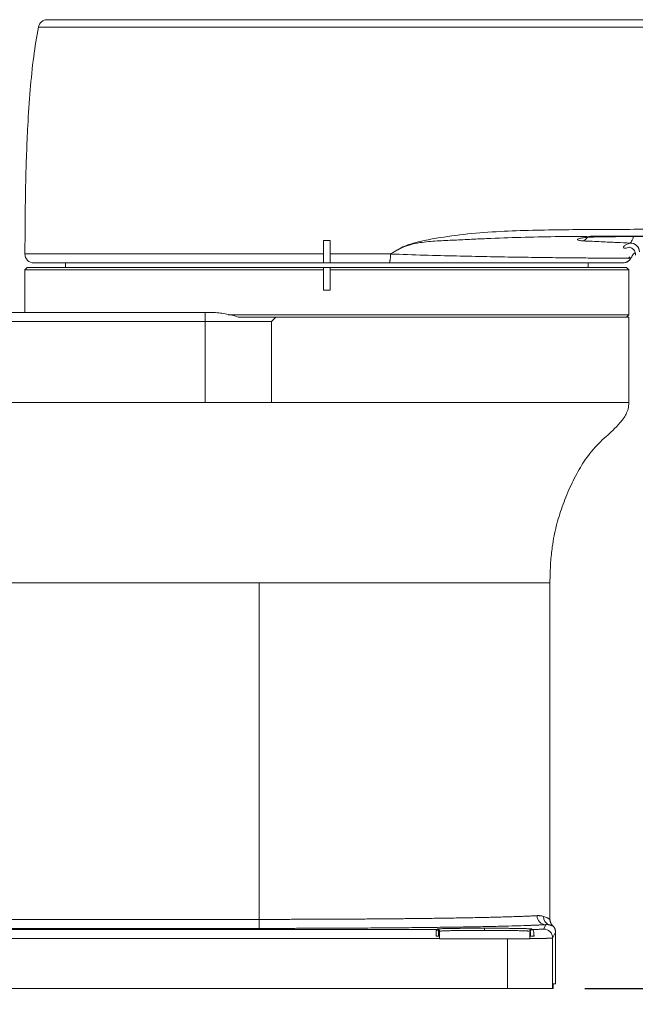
# Paper-space layout '图纸2' of a CAD drawing. Header units: millimetres. Extents: x 75 to 227, y 54 to 171.
# Tile 2 of 6: x 90 to 110, y 73 to 105. Entities that reach past the tile are written whole.
import ezdxf

# ---------------------------------------------------------------- set-up
doc = ezdxf.new("R2010")
doc.units = ezdxf.units.MM
doc.layers.add('图框', color=7, linetype='Continuous')
doc.styles.add('SLDTEXTSTYLE0', font='TXT', dxfattribs={"width": 0.7})
doc.dimstyles.new('SLDDIMSTYLE6', dxfattribs={"dimtxt": 3.5, "dimasz": 3.5, "dimexe": 0, "dimexo": 0.0625, "dimgap": 0.875, "dimtad": 2, "dimlfac": 7, "dimrnd": 1e-09, "dimzin": 12, "dimdsep": 46, "dimtxsty": 'SLDTEXTSTYLE0', "dimsah": 1, "dimcen": 0.09, "dimadec": 0, "dimazin": 3, "dimtfac": 1, "dimtmove": 0, "dimatfit": 0, "dimfxl": 0, "dimfrac": 2, "dimtolj": 1, "dimtzin": 12, "dimarcsym": 0})

# ---------------------------------------------------------------- blocks, each defined once
blk = doc.blocks.new('*D11')
at = {"layer": '图框', "color": 7}
for p, q in [((184.542, 73.89), (184.542, 80.621)), ((108.277, 73.89), (185.542, 73.89)), ((184.542, 73.89), (184.542, 68.176)), ((204.829, 68.176), (183.542, 68.176)), ((184.542, 68.176), (184.542, 54.045))]:
    blk.add_line(p, q, dxfattribs=at)
for points in [[(184.542, 73.89), (185.08, 77.39), (184.003, 77.39)], [(184.542, 68.176), (184.003, 64.676), (185.08, 64.676)]]:
    blk.add_solid(points, dxfattribs=at)
at = {"layer": '图框', "color": 7, "insert": (180.03, 54.045, 0.014), "char_height": 3.5, "attachment_point": 1, "rotation": 90, "style": 'SLDTEXTSTYLE0'}
blk.add_mtext('40', dxfattribs=at)

psp = doc.layouts.new('图纸2')

# ---------------------------------------------------------------- linework, layer by layer
at = {"color": 7, "linetype": 'Continuous', "lineweight": 15}
for p, q in [((99.9938, 97.1797), (99.9938, 97.6046)), ((99.9938, 97.6046), (99.9938, 96.8903)), ((100.2081, 97.6046), (100.2081, 97.1798)), ((100.2081, 97.1324), (100.2081, 97.6046)), ((91.8153, 96.8903), (91.8153, 96.7474)), ((99.9939, 96.8903), (99.9938, 96.8903)), ((100.208, 96.8903), (99.9939, 96.8903)), ((100.2081, 96.8903), (100.208, 96.8903)), ((108.3867, 96.7474), (108.3867, 96.8903)), ((109.6561, 97.0349), (109.7028, 97.0853)), ((90.601, 96.7474), (90.5295, 96.676)), ((90.5295, 96.676), (90.5295, 95.3189)), ((90.5295, 96.676), (99.9938, 96.676)), ((90.601, 96.7474), (99.9938, 96.7474)), ((99.9938, 96.676), (99.9938, 96.7474)), ((99.9938, 96.7474), (100.2081, 96.7474)), ((99.9938, 96.0331), (99.9938, 96.676)), ((100.2081, 96.7474), (100.2081, 96.676)), ((100.2081, 96.7474), (109.601, 96.7474)), ((100.2081, 96.676), (100.2081, 96.0331)), ((100.2081, 96.676), (109.6724, 96.676)), ((109.6724, 96.676), (109.601, 96.7474)), ((109.6724, 95.2474), (109.6724, 96.676)), ((100.2081, 96.0331), (99.9938, 96.0331)), ((96.2445, 95.3189), (79.4295, 95.3189)), ((96.2445, 95.3189), (96.2445, 95.0331)), ((96.9718, 95.2474), (109.6724, 95.2474)), ((109.601, 95.176), (109.6724, 95.2474)), ((79.3867, 95.0331), (96.2445, 95.0331)), ((96.2445, 95.0331), (98.3433, 95.0331)), ((96.2445, 92.4617), (96.2445, 95.0331)), ((97.2887, 95.176), (98.4861, 95.176)), ((98.4861, 95.176), (98.3433, 95.0331)), ((98.3433, 95.0331), (98.3433, 92.4617)), ((109.6724, 95.176), (98.4861, 95.176)), ((109.6724, 92.457), (109.6724, 95.176)), ((79.3867, 92.4617), (96.2445, 92.4617)), ((97.9581, 86.7474), (79.3867, 86.7474)), ((97.9581, 86.7474), (97.9581, 76.0781)), ((107.1724, 76.0777), (107.1724, 86.7476)), ((97.9581, 76.0781), (84.4168, 76.0781)), ((97.9581, 76.0781), (97.9581, 75.7924)), ((106.9705, 75.7721), (107.0392, 75.9095)), ((107.1794, 76.023), (107.1596, 76.0853)), ((97.9581, 75.7924), (84.5444, 75.7924)), ((103.5728, 75.7523), (85.2006, 75.7523)), ((103.5728, 75.7523), (103.601, 75.7711)), ((103.6391, 75.5481), (103.6724, 75.5592)), ((103.6442, 75.6809), (103.6724, 75.6997)), ((103.6724, 75.5592), (103.6724, 75.6997)), ((105.101, 75.7973), (105.101, 75.7296)), ((106.5295, 75.6997), (106.5494, 75.6865)), ((106.5295, 75.6997), (106.5295, 75.5592)), ((106.5559, 75.5504), (106.5295, 75.5592)), ((106.601, 75.7711), (106.6208, 75.7579)), ((107.3492, 75.6724), (107.2562, 75.4864)), ((107.3492, 74.0325), (107.3492, 75.6724)), ((103.6724, 75.4667), (85.101, 75.4667)), ((103.5675, 75.5474), (103.6724, 75.5474)), ((103.6724, 75.4617), (103.6724, 75.4667)), ((105.8277, 75.4617), (103.6724, 75.4617)), ((105.8277, 73.8903), (105.8277, 75.4617)), ((105.8277, 75.4617), (106.5295, 75.4617)), ((106.5295, 75.4692), (106.5295, 75.4617)), ((107.2562, 73.8903), (107.2562, 75.4864)), ((107.2778, 74.0325), (107.3492, 74.0325)), ((79.3867, 73.8903), (105.8277, 73.8903)), ((107.2562, 73.8903), (105.8277, 73.8903)), ((107.2765, 73.8903), (107.2562, 73.8903))]:
    psp.add_line(p, q, dxfattribs=at)
for centre, radius, start, end in [((91.2349, 104.3189), 0.2857, 90, 169.12228), ((109.7219, 97.235), 0.2884, 1.45868, 92.00909), ((90.8153, 97.176), 0.2857, 179.95011, 270), ((107.0473, 76.1907), 0.2813, 179.08487, 268.34039), ((107.2437, 76.1682), 0.2808, 178.82642, 249.21453), ((103.5727, 75.6809), 0.0714, 0.02441, 89.96513), ((106.6208, 75.6865), 0.0714, 90.03606, 179.97419), ((106.9704, 75.4864), 0.2857, 0.01332, 89.99298)]:
    psp.add_arc(centre, radius, start, end, dxfattribs=at)
at = {"color": 8, "linetype": 'Continuous', "lineweight": 15}
psp.add_arc((108.1494, 97.8149), 0.2341, 286.71906, 330.23058, dxfattribs=at)
at = {"color": 7, "linetype": 'Continuous', "lineweight": 15}
psp.add_ellipse((92.2438, 75.7711), major_axis=(0.4286, 0), ratio=0.0174551, dxfattribs=at)
psp.add_ellipse((107.2753, 73.9323), major_axis=(0, 0.142), ratio=0.0087269, start_param=4.4120961, end_param=4.5622745, dxfattribs=at)
for points, knots in [([(91.2349, 104.6046), (91.2459, 104.6046), (91.2679, 104.6046), (91.4456, 104.6046), (91.7269, 104.6046), (92.1183, 104.6046), (92.6121, 104.6046), (93.2028, 104.6046), (93.8822, 104.6046), (94.642, 104.6046), (95.4721, 104.6046), (96.3617, 104.6046), (97.2996, 104.6046), (98.3122, 104.6046), (99.3905, 104.6046), (100.511, 104.6046), (101.6394, 104.6046), (102.7555, 104.6046), (103.8837, 104.6046), (104.9165, 104.6046), (105.8797, 104.6046), (106.7709, 104.6046), (107.6598, 104.6046), (108.5466, 104.6046), (109.442, 104.6046), (110.6563, 104.6046), (112.2196, 104.6046), (114.1616, 104.6046), (116.1418, 104.6046), (118.1265, 104.6046), (120.0778, 104.6046), (122.0112, 104.6046), (123.9996, 104.6046), (126.0799, 104.6046), (128.2334, 104.6046), (130.3938, 104.6046), (132.5489, 104.6046), (134.001, 104.6046), (134.7392, 104.6046)], [0, 0, 0, 0, 0.0206736, 0.041366, 0.0620466, 0.0827119, 0.1034052, 0.1240926, 0.144752, 0.1654453, 0.186138, 0.2067914, 0.2274844, 0.2481831, 0.2713043, 0.2944854, 0.3170643, 0.3413442, 0.3644676, 0.3874939, 0.4056945, 0.4243706, 0.4428529, 0.4608511, 0.4793387, 0.4983167, 0.5360231, 0.5760232, 0.6183226, 0.6583161, 0.6985401, 0.7387439, 0.777609, 0.8212108, 0.8670741, 0.9104382, 0.9544665, 1, 1, 1, 1]), ([(90.5296, 97.1762), (90.53, 97.3935), (90.531, 97.8691), (90.5378, 98.6288), (90.5522, 99.4683), (90.5775, 100.3486), (90.6197, 101.3241), (90.6886, 102.3538), (90.7897, 103.3995), (90.9014, 104.0602), (90.9543, 104.3728)], [0, 0, 0, 0, 0.09031239, 0.19764369, 0.31577666, 0.43930872, 0.56365687, 0.72156657, 0.86825871, 1, 1, 1, 1]), ([(90.9536, 104.3692), (90.9253, 104.2177), (90.8963, 104.063), (90.8766, 103.8807), (90.8761, 103.8768)], [0, 0, 0, 0, 0.9788364, 1, 1, 1, 1]), ([(101.5224, 104.3704), (101.4865, 104.3704), (101.4222, 104.3703), (101.3071, 104.3704), (101.137, 104.3704), (100.8336, 104.3705), (100.2925, 104.3707), (99.5131, 104.3709), (98.5707, 104.3711), (97.6065, 104.3714), (96.6715, 104.3716), (95.7761, 104.3718), (94.9309, 104.372), (94.146, 104.3721), (93.4302, 104.3723), (92.7921, 104.3724), (92.2391, 104.3725), (91.7776, 104.3726), (91.4124, 104.3727), (91.1506, 104.3727), (90.9851, 104.3728), (90.9646, 104.3728), (90.9543, 104.3728)], [0, 0, 0, 0, 0.0069078, 0.0123727, 0.0221294, 0.0395186, 0.070394, 0.1252004, 0.1875297, 0.250358, 0.3126991, 0.3749839, 0.4377956, 0.5001902, 0.5624413, 0.6252126, 0.6876752, 0.7499046, 0.8126082, 0.8751533, 0.937373, 1, 1, 1, 1]), ([(101.5655, 104.3704), (101.5583, 104.3703), (101.5467, 104.3701), (101.5323, 104.3702), (101.5251, 104.3703), (101.5224, 104.3704)], [0, 0, 0, 0, 0.4999888, 0.8079225, 1, 1, 1, 1]), ([(134.7395, 104.3387), (132.8897, 104.3404), (129.1906, 104.344), (123.6434, 104.3502), (118.3947, 104.3564), (113.4473, 104.3623), (109.6711, 104.3664), (106.772, 104.369), (104.8246, 104.3706), (103.2961, 104.371), (102.3293, 104.3717), (101.8623, 104.3711), (101.6563, 104.3706), (101.5655, 104.3704)], [0, 0, 0, 0, 0.16683502, 0.33361794, 0.50034324, 0.64036649, 0.78029137, 0.84177414, 0.90322286, 0.95729649, 0.98116706, 0.99170167, 1, 1, 1, 1]), ([(102.1208, 97.1786), (102.2672, 97.2689), (102.5601, 97.4495), (103.225, 97.6222), (104.0631, 97.7586), (105.08, 97.8671), (106.4445, 97.9314), (108.1571, 97.9521), (110.9034, 97.9621), (114.3444, 97.9611), (118.9403, 97.96), (124.002, 97.9585), (129.5279, 97.9575), (133.213, 97.9572), (135.0557, 97.9571)], [0, 0, 0, 0, 0.0156681, 0.0313469, 0.0624986, 0.0936226, 0.1248224, 0.187286, 0.2497684, 0.3747476, 0.499736, 0.666456, 0.8332169, 1, 1, 1, 1]), ([(108.2167, 97.5907), (108.1762, 97.594), (108.0959, 97.6005), (108.0401, 97.623), (108.0433, 97.6481), (108.1101, 97.6725), (108.2333, 97.6924), (108.4021, 97.7066), (108.6017, 97.716), (108.7417, 97.7188), (108.8119, 97.7201)], [0, 0, 0, 0, 0.1275106, 0.253112, 0.3769301, 0.5002555, 0.6237471, 0.7481924, 0.8736731, 1, 1, 1, 1]), ([(108.8119, 97.7201), (109.9884, 97.7295), (112.3426, 97.7483), (115.8843, 97.7464), (118.2483, 97.747), (119.4304, 97.7474)], [0, 0, 0, 0, 0.3331098, 0.6665308, 1, 1, 1, 1]), ([(99.9938, 97.6046), (100.0295, 97.6046), (100.101, 97.6046), (100.1724, 97.6046), (100.2081, 97.6046)], [0, 0, 0, 0, 0.4999465, 1, 1, 1, 1]), ([(109.7118, 97.5232), (109.5765, 97.5293), (109.3061, 97.5416), (108.8051, 97.5638), (108.413, 97.5817), (108.2167, 97.5907)], [0, 0, 0, 0, 0.3334193, 0.6664325, 1, 1, 1, 1]), ([(90.5296, 97.1762), (90.5452, 97.1762), (90.5763, 97.1763), (90.8272, 97.1763), (91.2226, 97.1765), (91.7713, 97.1766), (92.4595, 97.1769), (93.2764, 97.1771), (94.2097, 97.1775), (95.2411, 97.1778), (96.3549, 97.1782), (97.5322, 97.1787), (98.7517, 97.1792), (99.5809, 97.1795), (99.9938, 97.1797)], [0, 0, 0, 0, 0.08345388, 0.16649008, 0.25021581, 0.33333108, 0.41659965, 0.50022384, 0.58323031, 0.66687612, 0.75012024, 0.83324914, 0.9169703, 1, 1, 1, 1]), ([(99.9938, 96.8903), (99.9938, 96.894), (99.9938, 96.9013), (99.9938, 96.9519), (99.9938, 97.0254), (99.9938, 97.106), (99.9938, 97.1589), (99.9938, 97.1797)], [0, 0, 0, 0, 0.2150703, 0.4301379, 0.645201, 0.8602514, 1, 1, 1, 1]), ([(100.2081, 97.1798), (100.5299, 97.18), (101.1723, 97.1805), (101.805, 97.1792), (102.1208, 97.1786)], [0, 0, 0, 0, 0.5009213, 1, 1, 1, 1]), ([(100.2081, 97.1798), (100.2081, 97.1477), (100.2081, 97.0833), (100.2081, 96.9971), (100.2081, 96.9315), (100.2081, 96.8963), (100.2081, 96.892), (100.2081, 96.8903)], [0, 0, 0, 0, 0.21504196, 0.4300839, 0.64513237, 0.86019201, 1, 1, 1, 1]), ([(102.0696, 96.8903), (102.076, 96.8941), (102.0857, 96.8999), (102.0974, 96.9353), (102.1055, 96.9719), (102.112, 97.0175), (102.1184, 97.0838), (102.1195, 97.1391), (102.1202, 97.175)], [0, 0, 0, 0, 0.239014, 0.3677588, 0.4993192, 0.6309784, 0.7600083, 1, 1, 1, 1]), ([(102.1222, 97.175), (102.4796, 97.1624), (103.1934, 97.1371), (104.2133, 97.1115), (105.1792, 97.0908), (106.0759, 97.0752), (106.8946, 97.0636), (107.6258, 97.0549), (108.2596, 97.0487), (108.7893, 97.0447), (109.2088, 97.0426), (109.5089, 97.0423), (109.6998, 97.0429), (109.7238, 97.0432), (109.7359, 97.0434)], [0, 0, 0, 0, 0.0841105, 0.1679439, 0.2511117, 0.3346398, 0.4179269, 0.5007531, 0.5841634, 0.6672268, 0.7499668, 0.8333603, 0.9166149, 1, 1, 1, 1]), ([(109.6961, 97.3901), (109.6965, 97.39), (109.6972, 97.3897), (109.7609, 97.3699), (109.825, 97.319), (109.8765, 97.2331), (109.8825, 97.1744), (109.8857, 97.1431)], [0, 0, 0, 0, 0.1747007, 0.3365039, 0.5972333, 0.7854546, 1, 1, 1, 1]), ([(109.8709, 97.2243), (109.8635, 97.2185), (109.8165, 97.1824), (109.7839, 97.1105), (109.7452, 97.057), (109.7354, 97.0436)], [0, 0, 0, 0, 0.1240524, 0.78025, 1, 1, 1, 1]), ([(90.8153, 96.8903), (90.8304, 96.8903), (90.8605, 96.8903), (91.1038, 96.8903), (91.4878, 96.8903), (92.0195, 96.8903), (92.6868, 96.8903), (93.4797, 96.8903), (94.3838, 96.8903), (95.3839, 96.8903), (96.4647, 96.8903), (97.6067, 96.8903), (98.7895, 96.8903), (99.5927, 96.8903), (99.9939, 96.8903)], [0, 0, 0, 0, 0.08326517, 0.16672849, 0.25021612, 0.33328433, 0.4166799, 0.50022474, 0.58332563, 0.66668268, 0.75012132, 0.83346954, 0.91681863, 1, 1, 1, 1]), ([(100.208, 96.8903), (100.5196, 96.8903), (101.1449, 96.8903), (101.7607, 96.8903), (102.0696, 96.8903)], [0, 0, 0, 0, 0.4983659, 1, 1, 1, 1]), ([(109.4825, 96.8903), (109.471, 96.8903), (109.448, 96.8903), (109.2625, 96.8903), (108.9698, 96.8903), (108.5606, 96.8903), (108.0436, 96.8903), (107.4242, 96.8903), (106.7104, 96.8903), (105.9119, 96.8903), (105.0378, 96.8903), (104.0983, 96.8903), (103.1078, 96.8903), (102.4159, 96.8903), (102.0696, 96.8903)], [0, 0, 0, 0, 0.0833338, 0.1671489, 0.2505019, 0.3332862, 0.4166304, 0.5000076, 0.5828732, 0.6662603, 0.7495943, 0.8326593, 0.9162531, 1, 1, 1, 1]), ([(109.7354, 97.0436), (109.7218, 97.0222), (109.694, 96.9787), (109.6442, 96.9351), (109.5946, 96.9173), (109.5483, 96.893), (109.5083, 96.8914), (109.4825, 96.8903)], [0, 0, 0, 0, 0.2453019, 0.4999772, 0.6189396, 0.7546651, 1, 1, 1, 1]), ([(109.5952, 96.9201), (109.6187, 96.9299), (109.6797, 96.9556), (109.7106, 97.01), (109.7295, 97.0434)], [0, 0, 0, 0, 0.3851168, 1, 1, 1, 1]), ([(97.2887, 95.176), (97.2213, 95.2008), (97.1532, 95.2204), (97.0163, 95.2545), (96.9476, 95.2689), (96.8096, 95.2926), (96.7402, 95.3021), (96.6018, 95.3151), (96.5328, 95.3189), (96.4639, 95.3189)], [0, 0, 0, 0, 0.25, 0.25, 0.5, 0.5, 0.75, 0.75, 1, 1, 1, 1]), ([(109.6724, 92.4617), (109.6724, 92.4617), (109.6107, 92.4617), (109.3663, 92.4617), (109.1835, 92.4617), (108.7041, 92.4617), (108.4074, 92.4617), (107.7113, 92.4617), (107.312, 92.4617), (106.426, 92.4617), (105.9394, 92.4617), (104.8977, 92.4617), (104.3426, 92.4617), (103.185, 92.4617), (102.5827, 92.4617), (101.3538, 92.4617), (100.7274, 92.4617), (100.101, 92.4617)], [0, 0, 0, 0, 0.125, 0.125, 0.25, 0.25, 0.375, 0.375, 0.5, 0.5, 0.625, 0.625, 0.75, 0.75, 0.875, 0.875, 1, 1, 1, 1]), ([(107.1724, 86.7474), (107.1763, 86.9637), (107.1833, 87.3462), (107.2369, 87.8436), (107.3006, 88.2263), (107.3961, 88.6532), (107.5531, 89.1683), (107.7977, 89.7693), (108.0816, 90.3397), (108.3491, 90.7432), (108.5688, 91.0091), (108.7366, 91.1904), (108.9427, 91.3811), (109.1742, 91.5895), (109.4019, 91.8155), (109.5692, 92.0473), (109.6585, 92.2723), (109.6676, 92.3971), (109.6724, 92.4617)], [0, 0, 0, 0, 0.1006786, 0.178048, 0.2326704, 0.2812149, 0.381687, 0.482967, 0.5830313, 0.6779579, 0.7074753, 0.7435715, 0.7928934, 0.8381399, 0.8886337, 0.9420679, 0.9700091, 1, 1, 1, 1]), ([(97.9581, 86.7474), (98.5612, 86.7474), (99.1642, 86.7474), (100.3472, 86.7474), (100.9271, 86.7474), (102.0414, 86.7474), (102.5759, 86.7474), (103.5787, 86.7474), (104.0472, 86.7474), (104.9, 86.7474), (105.2845, 86.7474), (105.9546, 86.7474), (106.2402, 86.7474), (106.7018, 86.7474), (106.8777, 86.7474), (107.113, 86.7474), (107.1724, 86.7474), (107.1724, 86.7474)], [0, 0, 0, 0, 0.125, 0.125, 0.25, 0.25, 0.375, 0.375, 0.5, 0.5, 0.625, 0.625, 0.75, 0.75, 0.875, 0.875, 1, 1, 1, 1]), ([(97.9581, 76.0781), (97.9937, 76.0781), (98.065, 76.0781), (98.1719, 76.0781), (98.279, 76.0782), (98.3862, 76.0782), (98.4934, 76.0784), (98.6008, 76.0785), (98.7081, 76.0786), (98.8156, 76.0788), (98.923, 76.079), (99.0305, 76.0792), (99.138, 76.0795), (99.2454, 76.0797), (99.3529, 76.08), (99.4602, 76.0803), (99.5676, 76.0807), (99.6748, 76.081), (99.7819, 76.0814), (99.8889, 76.0818), (99.9958, 76.0822), (100.1026, 76.0827), (100.2092, 76.0832), (100.3156, 76.0837), (100.4218, 76.0842), (100.5278, 76.0847), (100.6336, 76.0853), (100.7391, 76.0859), (100.8444, 76.0865), (100.9494, 76.0871), (101.0541, 76.0878), (101.1585, 76.0885), (101.2625, 76.0892), (101.3663, 76.0899), (101.4696, 76.0906), (101.5726, 76.0914), (101.6752, 76.0922), (101.7774, 76.093), (101.8791, 76.0939), (101.9804, 76.0947), (102.0812, 76.0956), (102.1815, 76.0965), (102.2814, 76.0975), (102.3807, 76.0984), (102.4795, 76.0994), (102.5777, 76.1004), (102.6754, 76.1015), (102.7725, 76.1025), (102.8689, 76.1036), (102.9648, 76.1047), (103.06, 76.1058), (103.1545, 76.1069), (103.2484, 76.1081), (103.3416, 76.1093), (103.5972, 76.1127), (104.0076, 76.1186), (104.5481, 76.1277), (105.0595, 76.1379), (105.4091, 76.1462), (105.6257, 76.1519), (105.7279, 76.1547), (105.8284, 76.1576), (105.9271, 76.1606), (106.0239, 76.1637), (106.1184, 76.1669), (106.2105, 76.1701), (106.2999, 76.1734), (106.3865, 76.1769), (106.4699, 76.1804), (106.5499, 76.1839), (106.6262, 76.1876), (106.6991, 76.1914), (106.7436, 76.1939), (106.7661, 76.1952)], [0, 0, 0, 0, 0.0091085, 0.0182296, 0.0273631, 0.0365092, 0.0456678, 0.0548389, 0.0640226, 0.0732188, 0.0824275, 0.0916487, 0.1008824, 0.1101287, 0.1193875, 0.1286588, 0.1379427, 0.1472391, 0.156548, 0.1658694, 0.1752034, 0.1845499, 0.1939089, 0.2032805, 0.2126645, 0.2220611, 0.2314703, 0.240892, 0.2503262, 0.2597729, 0.2692322, 0.278704, 0.2881883, 0.2976852, 0.3071946, 0.3167165, 0.326251, 0.335798, 0.3453575, 0.3549296, 0.3645142, 0.3741113, 0.383721, 0.3933433, 0.402978, 0.4126253, 0.4222851, 0.4319575, 0.4416424, 0.4513399, 0.4610499, 0.4707724, 0.4805075, 0.4902551, 0.5000152, 0.5614298, 0.6246422, 0.6896522, 0.7564599, 0.7721384, 0.7880812, 0.8042881, 0.8207592, 0.8374945, 0.8544939, 0.8717576, 0.8892854, 0.9070774, 0.9251335, 0.9434539, 0.9620384, 0.9808871, 1, 1, 1, 1]), ([(106.7661, 76.1952), (106.7732, 76.1955), (106.7878, 76.1962), (106.8091, 76.1963), (106.8305, 76.1957), (106.8517, 76.1943), (106.8814, 76.1912), (106.9198, 76.1851), (106.9481, 76.1778), (106.963, 76.174)], [0, 0, 0, 0, 0.0947869, 0.192173, 0.292168, 0.394781, 0.5000203, 0.7360788, 1, 1, 1, 1]), ([(107.0392, 75.9095), (107.0272, 75.9088), (107.0034, 75.9075), (106.9657, 75.9055), (106.9268, 75.9035), (106.8864, 75.9015), (106.8446, 75.8996), (106.8014, 75.8976), (106.7567, 75.8957), (106.7107, 75.8937), (106.6632, 75.8918), (106.6143, 75.8899), (106.564, 75.888), (106.4222, 75.8828), (106.168, 75.8744), (105.7602, 75.8633), (105.2988, 75.8527), (104.7826, 75.8426), (104.2188, 75.8332), (103.6101, 75.8247), (102.9633, 75.8171), (102.2858, 75.8104), (101.5826, 75.8047), (100.8649, 75.8002), (100.1351, 75.7966), (99.5761, 75.7947), (99.1923, 75.7938), (98.9875, 75.7934), (98.7824, 75.793), (98.5768, 75.7927), (98.3709, 75.7925), (98.1646, 75.7924), (98.027, 75.7924), (97.9581, 75.7924)], [0, 0, 0, 0, 0.0099713, 0.0199344, 0.0298908, 0.0398422, 0.0497901, 0.0597361, 0.0696819, 0.079629, 0.089579, 0.0995336, 0.1094943, 0.1194627, 0.1814941, 0.2435428, 0.3072247, 0.3709241, 0.4354635, 0.500021, 0.5645586, 0.6291147, 0.6927917, 0.7564873, 0.8185114, 0.8805544, 0.8976314, 0.9146906, 0.93174, 0.9487875, 0.9658413, 0.9829095, 1, 1, 1, 1]), ([(107.1441, 75.9057), (107.1389, 75.9066), (107.1287, 75.9083), (107.1121, 75.9102), (107.095, 75.9114), (107.0771, 75.9118), (107.0586, 75.9113), (107.0456, 75.9101), (107.0392, 75.9095)], [0, 0, 0, 0, 0.1733188, 0.3439685, 0.511955, 0.6772846, 0.839964, 1, 1, 1, 1]), ([(107.2608, 75.879), (107.2605, 75.8782), (107.2598, 75.8764), (107.2576, 75.8749), (107.2543, 75.8744), (107.2499, 75.8748), (107.2443, 75.876), (107.2376, 75.8781), (107.2279, 75.8814), (107.2143, 75.8864), (107.195, 75.893), (107.1721, 75.8999), (107.1535, 75.9037), (107.1441, 75.9057)], [0, 0, 0, 0, 0.0688857, 0.1386076, 0.2091727, 0.2805879, 0.35286, 0.4259953, 0.5000001, 0.6204253, 0.7438881, 0.8704072, 1, 1, 1, 1]), ([(107.1611, 76.085), (107.1621, 76.0845), (107.1717, 76.0795), (107.1721, 76.0828), (107.1724, 76.0858)], [0, 0, 0, 0, 0.1061859, 1, 1, 1, 1]), ([(107.2608, 75.879), (107.2564, 75.8834), (107.247, 75.8928), (107.2331, 75.9092), (107.2186, 75.9292), (107.2045, 75.953), (107.1917, 75.9809), (107.1812, 76.0128), (107.1738, 76.0481), (107.1729, 76.073), (107.1724, 76.0858)], [0, 0, 0, 0, 0.0798767, 0.1729995, 0.2795357, 0.3994503, 0.5324127, 0.6777022, 0.8341301, 1, 1, 1, 1]), ([(107.3492, 75.6724), (107.349, 75.679), (107.3488, 75.692), (107.3467, 75.7112), (107.3435, 75.73), (107.3391, 75.7482), (107.3337, 75.7658), (107.3272, 75.7827), (107.3199, 75.7989), (107.3117, 75.8143), (107.3027, 75.8289), (107.2931, 75.8427), (107.2829, 75.8557), (107.2722, 75.8678), (107.2646, 75.8753), (107.2608, 75.879)], [0, 0, 0, 0, 0.0851187, 0.1688713, 0.251258, 0.3322786, 0.4119332, 0.490222, 0.5671448, 0.6427017, 0.7168928, 0.7897182, 0.8611778, 0.9312717, 1, 1, 1, 1]), ([(103.5675, 75.5474), (103.5675, 75.5539), (103.5676, 75.5674), (103.5678, 75.5874), (103.568, 75.6079), (103.5683, 75.6284), (103.5686, 75.6487), (103.569, 75.6685), (103.5694, 75.6873), (103.5698, 75.7047), (103.5703, 75.7202), (103.5709, 75.7334), (103.5715, 75.7435), (103.5721, 75.7505), (103.5726, 75.7517), (103.5728, 75.7523)], [0, 0, 0, 0, 0.0566988, 0.116769, 0.1802105, 0.2470232, 0.3172069, 0.3907613, 0.4676863, 0.5479815, 0.6316467, 0.7186815, 0.8090855, 0.9028585, 1, 1, 1, 1]), ([(103.601, 75.7711), (103.6011, 75.7714), (103.6014, 75.7719), (103.6036, 75.7727), (103.6071, 75.7735), (103.612, 75.7743), (103.6183, 75.7751), (103.6315, 75.7764), (103.6573, 75.7783), (103.705, 75.7808), (103.7671, 75.7832), (103.8702, 75.7862), (104.0331, 75.7897), (104.2336, 75.7926), (104.41, 75.7944), (104.5462, 75.7955), (104.6859, 75.7963), (104.8101, 75.7968), (104.9183, 75.7971), (105.0094, 75.7972), (105.0704, 75.7973), (105.101, 75.7973)], [0, 0, 0, 0, 0.0194739, 0.0389063, 0.0583153, 0.0777188, 0.097135, 0.1165817, 0.1783057, 0.2401181, 0.3044113, 0.3687963, 0.5000308, 0.6312612, 0.6955459, 0.7599282, 0.8216384, 0.8834487, 0.9222587, 0.9610609, 1, 1, 1, 1]), ([(103.601, 75.7711), (103.6043, 75.771), (103.611, 75.7707), (103.6207, 75.7685), (103.6299, 75.7652), (103.6383, 75.7608), (103.6457, 75.7556), (103.6521, 75.7498), (103.6574, 75.7437), (103.6616, 75.7376), (103.665, 75.7316), (103.6675, 75.726), (103.6693, 75.7207), (103.6706, 75.7159), (103.6714, 75.7116), (103.6719, 75.7079), (103.6722, 75.7047), (103.6724, 75.702), (103.6724, 75.7004), (103.6724, 75.6997)], [0, 0, 0, 0, 0.08908034, 0.17788671, 0.26522989, 0.34998774, 0.43117357, 0.50798289, 0.57981448, 0.64626765, 0.70712162, 0.76230429, 0.81185718, 0.8559015, 0.89460826, 0.92817381, 0.95680077, 0.98068389, 1, 1, 1, 1]), ([(103.6391, 75.5481), (103.6395, 75.5865), (103.6402, 75.6202), (103.642, 75.667), (103.6431, 75.6802), (103.6442, 75.6809)], [0, 0, 0, 0, 0.5, 0.5, 1, 1, 1, 1]), ([(103.6724, 75.6997), (103.6724, 75.6999), (103.6724, 75.7006), (103.673, 75.7012), (103.6751, 75.7025), (103.6806, 75.7039), (103.692, 75.7057), (103.7125, 75.7079), (103.7457, 75.7102), (103.7959, 75.7129), (103.8677, 75.7157), (103.9654, 75.7186), (104.0649, 75.7209), (104.1524, 75.7225), (104.2166, 75.7236), (104.2842, 75.7246), (104.3551, 75.7255), (104.429, 75.7263), (104.5058, 75.7271), (104.5852, 75.7277), (104.6669, 75.7283), (104.7508, 75.7288), (104.8365, 75.7291), (104.9236, 75.7294), (105.0119, 75.7296), (105.0712, 75.7296), (105.101, 75.7296)], [0, 0, 0, 0, 0.0047957, 0.017743, 0.0388416, 0.0680903, 0.1054878, 0.1510324, 0.2047213, 0.2665563, 0.3365334, 0.4146512, 0.500901, 0.5379395, 0.5752034, 0.6126938, 0.6504101, 0.6883511, 0.726517, 0.7649092, 0.8035247, 0.8423657, 0.8814334, 0.9207278, 0.9602492, 1, 1, 1, 1]), ([(105.101, 75.7973), (105.1162, 75.7973), (105.1468, 75.7973), (105.1925, 75.7972), (105.238, 75.7972), (105.2835, 75.7971), (105.3288, 75.797), (105.4066, 75.7967), (105.5159, 75.7963), (105.6556, 75.7955), (105.7919, 75.7944), (105.9682, 75.7926), (106.1689, 75.7897), (106.3317, 75.7862), (106.4348, 75.7832), (106.4969, 75.7808), (106.5446, 75.7784), (106.5739, 75.7762), (106.5906, 75.7743), (106.5993, 75.7727), (106.6004, 75.7716), (106.601, 75.7711)], [0, 0, 0, 0, 0.0194717, 0.0389017, 0.0583079, 0.0777084, 0.0971212, 0.1165643, 0.17828, 0.2400848, 0.3043716, 0.3687518, 0.4999822, 0.6312167, 0.6955062, 0.759895, 0.8216126, 0.8834314, 0.9222473, 0.9610553, 1, 1, 1, 1]), ([(105.101, 75.7296), (105.1159, 75.7296), (105.1456, 75.7296), (105.1901, 75.7295), (105.2344, 75.7295), (105.2785, 75.7294), (105.3222, 75.7293), (105.3656, 75.7291), (105.4087, 75.7289), (105.4513, 75.7287), (105.4935, 75.7285), (105.5352, 75.7283), (105.5764, 75.728), (105.617, 75.7277), (105.657, 75.7274), (105.6964, 75.727), (105.7352, 75.7267), (105.7732, 75.7263), (105.8106, 75.7259), (105.8472, 75.7255), (105.883, 75.725), (105.9181, 75.7245), (105.9523, 75.7241), (105.9857, 75.7235), (106.0183, 75.723), (106.0499, 75.7225), (106.0807, 75.7219), (106.1329, 75.7209), (106.2009, 75.7194), (106.2772, 75.7174), (106.3399, 75.7154), (106.3906, 75.7135), (106.4307, 75.7116), (106.4614, 75.7099), (106.4846, 75.7082), (106.4958, 75.7071), (106.5011, 75.7066)], [0, 0, 0, 0, 0.02281313, 0.04556063, 0.06824321, 0.09086133, 0.11341521, 0.13590495, 0.15833053, 0.18069193, 0.20298916, 0.22522231, 0.24739164, 0.26949757, 0.29154076, 0.31352004, 0.33543502, 0.35728618, 0.37907374, 0.40079778, 0.4224582, 0.44405488, 0.46558763, 0.48705633, 0.50846091, 0.52980143, 0.55107811, 0.57229138, 0.6411749, 0.70565517, 0.7657312, 0.82139971, 0.87266218, 0.91951571, 0.96196121, 1, 1, 1, 1]), ([(106.5211, 75.7031), (106.5237, 75.7028), (106.5289, 75.702), (106.5292, 75.701), (106.5295, 75.7002), (106.5295, 75.6999), (106.5295, 75.6998), (106.5295, 75.6997), (106.5295, 75.6997)], [0, 0, 0, 0, 0.4153731, 0.8442959, 0.9562928, 0.9866734, 0.9954615, 1, 1, 1, 1]), ([(106.601, 75.7711), (106.5975, 75.771), (106.5909, 75.7707), (106.5815, 75.7686), (106.5732, 75.7657), (106.566, 75.7621), (106.5599, 75.7582), (106.5548, 75.7542), (106.5472, 75.7473), (106.5384, 75.7358), (106.5312, 75.7184), (106.5296, 75.7059), (106.5295, 75.6997), (106.5295, 75.6997)], [0, 0, 0, 0, 0.0924584, 0.1779507, 0.2564744, 0.328027, 0.3926065, 0.4502109, 0.5008386, 0.6671878, 0.8335343, 0.9998791, 1, 1, 1, 1]), ([(106.5494, 75.6865), (106.55, 75.6861), (106.5507, 75.6833), (106.5519, 75.6723), (106.5526, 75.6641), (106.5537, 75.6418), (106.5543, 75.6275), (106.5552, 75.5932), (106.5556, 75.5728), (106.5559, 75.5504)], [0, 0, 0, 0, 0.25, 0.25, 0.5, 0.5, 0.75, 0.75, 1, 1, 1, 1]), ([(106.6208, 75.7579), (106.6297, 75.7581), (106.6476, 75.7584), (106.6732, 75.7588), (106.698, 75.7593), (106.7218, 75.7598), (106.7446, 75.7604), (106.7815, 75.7613), (106.8286, 75.7626), (106.8792, 75.7644), (106.9193, 75.7663), (106.945, 75.768), (106.9601, 75.7695), (106.9684, 75.7708), (106.9698, 75.7717), (106.9705, 75.7721)], [0, 0, 0, 0, 0.041366, 0.0826301, 0.1238363, 0.165029, 0.2062525, 0.2475509, 0.3736523, 0.5000054, 0.6261073, 0.7524654, 0.8348695, 0.9172625, 1, 1, 1, 1]), ([(106.6208, 75.7579), (106.622, 75.7577), (106.6245, 75.7572), (106.6279, 75.755), (106.6311, 75.752), (106.634, 75.7483), (106.6384, 75.7411), (106.6441, 75.728), (106.6508, 75.7044), (106.6566, 75.6749), (106.661, 75.6425), (106.6642, 75.6107), (106.6665, 75.5811), (106.6676, 75.5602), (106.6681, 75.5498)], [0, 0, 0, 0, 0.0565525, 0.1100272, 0.1601366, 0.2066219, 0.2492564, 0.3786098, 0.4990378, 0.6269323, 0.7490045, 0.8343327, 0.9181005, 1, 1, 1, 1]), ([(103.6391, 75.5481), (103.6388, 75.548), (103.6383, 75.548), (103.6355, 75.5479), (103.6314, 75.5478), (103.6257, 75.5477), (103.618, 75.5476), (103.6079, 75.5475), (103.5955, 75.5475), (103.5818, 75.5474), (103.5723, 75.5474), (103.5675, 75.5474)], [0, 0, 0, 0, 0.1046263, 0.2048501, 0.3026941, 0.4003291, 0.4999395, 0.6240258, 0.750184, 0.873125, 1, 1, 1, 1]), ([(106.5295, 75.549), (106.5295, 75.5438), (106.5295, 75.5335), (106.5295, 75.5175), (106.5295, 75.5015), (106.5295, 75.4854), (106.5295, 75.4746), (106.5295, 75.4692)], [0, 0, 0, 0, 0.2012065, 0.4020297, 0.6022463, 0.8016388, 1, 1, 1, 1]), ([(107.2562, 75.4864), (107.2559, 75.4862), (107.2554, 75.4858), (107.2527, 75.4852), (107.2488, 75.4845), (107.2437, 75.4839), (107.2374, 75.4834), (107.2302, 75.4828), (107.222, 75.4823), (107.213, 75.4817), (107.2032, 75.4812), (107.1928, 75.4807), (107.1819, 75.4803), (107.1704, 75.4798), (107.1586, 75.4794), (107.1465, 75.4789), (107.1341, 75.4785), (107.1215, 75.4782), (107.1088, 75.4778), (107.0961, 75.4774), (107.0834, 75.4771), (107.0708, 75.4768), (107.0455, 75.4762), (107.0053, 75.4753), (106.9465, 75.4742), (106.8837, 75.4732), (106.8176, 75.4722), (106.7487, 75.4713), (106.6775, 75.4706), (106.6048, 75.4698), (106.5544, 75.4694), (106.5295, 75.4692)], [0, 0, 0, 0, 0.0309801, 0.0612435, 0.09079, 0.1196197, 0.1477326, 0.1751286, 0.2018078, 0.2277702, 0.2530158, 0.2775445, 0.3013564, 0.3244514, 0.3468296, 0.3684909, 0.3894354, 0.409663, 0.4291737, 0.4479676, 0.4660447, 0.4834048, 0.5000481, 0.5672473, 0.6331022, 0.6976127, 0.7607789, 0.8226007, 0.8830782, 0.9422113, 1, 1, 1, 1]), ([(106.6681, 75.5498), (106.6653, 75.5498), (106.6598, 75.5498), (106.6507, 75.5497), (106.6412, 75.5497), (106.6282, 75.5497), (106.6115, 75.5497), (106.593, 75.5498), (106.5771, 75.5499), (106.5655, 75.55), (106.5577, 75.5502), (106.5565, 75.5503), (106.5559, 75.5504)], [0, 0, 0, 0, 0.0635799, 0.1255793, 0.1873024, 0.2500707, 0.3739147, 0.4999093, 0.6230027, 0.7497873, 0.8723138, 1, 1, 1, 1]), ([(107.2766, 73.911), (107.2766, 73.9151), (107.2766, 73.9232), (107.2766, 73.935), (107.2766, 73.9464), (107.2767, 73.9616), (107.2768, 73.9797), (107.277, 73.9985), (107.2772, 74.0139), (107.2774, 74.0246), (107.2776, 74.0313), (107.2777, 74.0321), (107.2778, 74.0325)], [0, 0, 0, 0, 0.06094677, 0.12130761, 0.1815205, 0.24202668, 0.37054386, 0.50009556, 0.62856395, 0.75816777, 0.87824857, 1, 1, 1, 1])]:
    psp.add_open_spline(points, degree=3, knots=knots, dxfattribs=at)
at = {"color": 8, "linetype": 'Continuous', "lineweight": 15}
for points, knots in [([(102.1227, 97.1759), (102.2699, 97.2638), (102.5771, 97.4473), (103.1132, 97.5572), (103.6628, 97.5971), (104.2091, 97.618), (104.7534, 97.645), (105.4757, 97.6787), (106.3851, 97.7103), (107.7673, 97.7327), (109.4447, 97.7423), (111.9312, 97.7467), (114.9396, 97.7472), (119.133, 97.7475), (122.2398, 97.7474), (124.1703, 97.7474), (124.258, 97.7474)], [0, 0, 0, 0, 0.0231466, 0.0483123, 0.0734515, 0.0985824, 0.123612, 0.1486051, 0.197894, 0.2473702, 0.3358889, 0.4244757, 0.5826569, 0.7408211, 0.9882329, 1, 1, 1, 1]), ([(109.7118, 97.5232), (109.7207, 97.5307), (109.7372, 97.5448), (109.7754, 97.5986), (109.8009, 97.6564), (109.814, 97.6946), (109.8182, 97.7194), (109.8194, 97.7268)], [0, 0, 0, 0, 0.3577104, 0.6648995, 0.8063153, 0.9428082, 1, 1, 1, 1]), ([(109.7004, 97.3887), (109.6461, 97.3752), (109.5367, 97.3478), (109.4862, 97.3747), (109.5173, 97.4304), (109.5854, 97.4765), (109.67, 97.5077), (109.7118, 97.5232)], [0, 0, 0, 0, 0.1927489, 0.38775, 0.5925675, 0.7984415, 1, 1, 1, 1]), ([(106.963, 76.174), (106.9876, 76.166), (107.043, 76.148), (107.1005, 76.1185), (107.142, 76.094), (107.1549, 76.0879), (107.1611, 76.085)], [0, 0, 0, 0, 0.2408947, 0.5414117, 0.7796463, 1, 1, 1, 1])]:
    psp.add_open_spline(points, degree=3, knots=knots, dxfattribs=at)
at = {"color": 7, "linetype": 'Continuous', "lineweight": 15}
for points in [[(96.2445, 95.3189), (96.3188, 95.3189), (96.3895, 95.3189), (96.4639, 95.3189)], [(98.3433, 92.4617), (97.6516, 92.4617), (96.9481, 92.4617), (96.2445, 92.4617)], [(100.101, 92.4617), (99.5117, 92.4617), (98.9225, 92.4617), (98.3433, 92.4617)], [(103.6724, 75.5474), (103.6724, 75.5212), (103.6724, 75.4939), (103.6724, 75.4667)], [(106.6681, 75.5498), (106.6237, 75.5495), (106.5774, 75.5493), (106.5295, 75.549)]]:
    psp.add_open_spline(points, degree=3, dxfattribs=at)

# ---------------------------------------------------------------- dimensions: what is measured, and where the dimension line sits
at = {"layer": '图框', "color": 7}
dim = psp.add_linear_dim(base=(184.5416, 68.176), p1=(107.2765, 73.8903), p2=(205.8285, 68.176), angle=90, dimstyle='SLDDIMSTYLE6', dxfattribs=at)
dim.commit()
dim.dimension.update_dxf_attribs({"geometry": '*D11', "text_midpoint": (184.5416, 57.963), "dimtype": 160})

doc.saveas('drawing.dxf')
